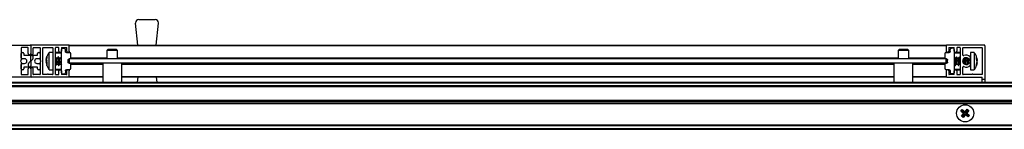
# Model space of a CAD drawing. Header units: millimetres. Extents: x 2639.88 to 2641.68, y 3747.53 to 3747.58.
# Tile 3 of 4: x 2640.77 to 2641.23, y 3747.53 to 3747.58. Entities that reach past the tile are written whole.
import ezdxf

# ---------------------------------------------------------------- set-up
doc = ezdxf.new("R2010")
doc.units = ezdxf.units.MM
doc.layers.add('SANINDUSA', color=3, linetype='Continuous')

msp = doc.modelspace()

# ---------------------------------------------------------------- linework, layer by layer
at = {"layer": 'SANINDUSA'}
for p, q in [((2640.828665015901, 3747.568010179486), (2640.827634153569, 3747.57826003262)), ((2640.82912659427, 3747.579910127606), (2640.836809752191, 3747.579910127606)), ((2640.83727133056, 3747.568010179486), (2640.838302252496, 3747.57826003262)), ((2640.761068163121, 3747.568010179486), (2640.778468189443, 3747.568010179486)), ((2640.774368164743, 3747.566710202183), (2640.774368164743, 3747.561064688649)), ((2640.777468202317, 3747.566810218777), (2640.774468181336, 3747.566810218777)), ((2640.777568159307, 3747.564110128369), (2640.777568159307, 3747.566710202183)), ((2640.77876817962, 3747.567710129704), (2640.77876817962, 3747.564110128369)), ((2640.796468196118, 3747.568010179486), (2640.779068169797, 3747.568010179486)), ((2640.779968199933, 3747.564110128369), (2640.779968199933, 3747.566710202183)), ((2640.780068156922, 3747.566810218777), (2640.783068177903, 3747.566810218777)), ((2640.783168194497, 3747.566710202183), (2640.783168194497, 3747.561064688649)), ((2640.78436821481, 3747.554310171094), (2640.78436821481, 3747.566710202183)), ((2640.7844681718, 3747.566810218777), (2640.788968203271, 3747.566810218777)), ((2640.78906816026, 3747.566710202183), (2640.78906816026, 3747.554310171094)), ((2640.790268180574, 3747.554310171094), (2640.790268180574, 3747.566710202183)), ((2640.791768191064, 3747.566810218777), (2640.790368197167, 3747.566810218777)), ((2640.791868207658, 3747.565110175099), (2640.791868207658, 3747.566710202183)), ((2640.793068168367, 3747.566710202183), (2640.793068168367, 3747.565110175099)), ((2640.79316818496, 3747.566810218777), (2640.795468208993, 3747.566810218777)), ((2640.795568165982, 3747.565110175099), (2640.795568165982, 3747.566710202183)), ((2640.796768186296, 3747.568010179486), (2641.205768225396, 3747.568010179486)), ((2640.796768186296, 3747.568010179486), (2640.796768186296, 3747.567710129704)), ((2641.205768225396, 3747.567710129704), (2640.796768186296, 3747.567710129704)), ((2640.796768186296, 3747.565110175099), (2640.796768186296, 3747.567710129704)), ((2641.205768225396, 3747.567710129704), (2641.205768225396, 3747.568010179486)), ((2641.205768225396, 3747.567710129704), (2641.205768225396, 3747.565110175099)), ((2641.22346818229, 3747.568010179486), (2641.206068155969, 3747.568010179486)), ((2641.206968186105, 3747.566710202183), (2641.206968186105, 3747.565110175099)), ((2641.207068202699, 3747.566810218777), (2641.209368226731, 3747.566810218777)), ((2641.209468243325, 3747.565110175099), (2641.209468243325, 3747.566710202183)), ((2641.210668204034, 3747.566710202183), (2641.210668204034, 3747.565110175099)), ((2641.212168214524, 3747.566810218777), (2641.210768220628, 3747.566810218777)), ((2641.212268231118, 3747.566710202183), (2641.212268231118, 3747.554310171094)), ((2641.213468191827, 3747.563368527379), (2641.213468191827, 3747.566710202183)), ((2641.213568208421, 3747.566810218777), (2641.22246813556, 3747.566810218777)), ((2641.222568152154, 3747.566710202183), (2641.222568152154, 3747.554310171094)), ((2641.223768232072, 3747.567710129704), (2641.223768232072, 3747.552010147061)), ((2640.774368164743, 3747.562010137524), (2640.774368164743, 3747.564110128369)), ((2640.774768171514, 3747.564510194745), (2640.775168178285, 3747.564510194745)), ((2640.775568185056, 3747.564110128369), (2640.775568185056, 3747.563410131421)), ((2640.775718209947, 3747.563260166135), (2640.779268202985, 3747.563260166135)), ((2640.77876817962, 3747.560599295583), (2640.77876817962, 3747.562760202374)), ((2640.779268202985, 3747.563260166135), (2640.781818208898, 3747.563260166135)), ((2640.779768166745, 3747.562760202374), (2640.779768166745, 3747.561632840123)), ((2640.781968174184, 3747.563410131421), (2640.781968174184, 3747.564110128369)), ((2640.782368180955, 3747.564510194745), (2640.782768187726, 3747.564510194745)), ((2640.783168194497, 3747.564110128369), (2640.783168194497, 3747.562010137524)), ((2640.786013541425, 3747.561221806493), (2640.786347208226, 3747.562661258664)), ((2640.786347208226, 3747.562280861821), (2640.786013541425, 3747.560795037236)), ((2640.786347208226, 3747.562661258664), (2640.786347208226, 3747.562280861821)), ((2640.78906816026, 3747.564510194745), (2640.787344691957, 3747.564510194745)), ((2640.787344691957, 3747.556510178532), (2640.787344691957, 3747.564510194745)), ((2640.793068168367, 3747.564310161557), (2640.790268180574, 3747.564310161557)), ((2640.790633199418, 3747.561935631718), (2640.79027467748, 3747.562527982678)), ((2640.793068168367, 3747.564510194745), (2640.790468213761, 3747.564510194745)), ((2640.791497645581, 3747.562516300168), (2640.791237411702, 3747.561922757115)), ((2640.792033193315, 3747.561935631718), (2640.791674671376, 3747.562527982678)), ((2640.792897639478, 3747.562516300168), (2640.792637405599, 3747.561922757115)), ((2640.793068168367, 3747.566510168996), (2640.794476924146, 3747.566485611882)), ((2640.793068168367, 3747.555010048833), (2640.793068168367, 3747.566010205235)), ((2640.794968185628, 3747.565001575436), (2640.794968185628, 3747.565985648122)), ((2640.79545944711, 3747.564501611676), (2640.796976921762, 3747.564475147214)), ((2640.796768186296, 3747.565110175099), (2640.796768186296, 3747.564478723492)), ((2640.797468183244, 3747.562024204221), (2640.797468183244, 3747.563975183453)), ((2640.814768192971, 3747.565910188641), (2640.814268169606, 3747.565410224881)), ((2640.814268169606, 3747.565410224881), (2640.814268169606, 3747.561510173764)), ((2640.814759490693, 3747.565410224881), (2640.814268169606, 3747.565410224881)), ((2640.819268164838, 3747.565410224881), (2640.814759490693, 3747.565410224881)), ((2640.817958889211, 3747.565910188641), (2640.814768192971, 3747.565910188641)), ((2640.818768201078, 3747.565910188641), (2640.817958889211, 3747.565910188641)), ((2640.819268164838, 3747.565410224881), (2640.818768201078, 3747.565910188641)), ((2640.819268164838, 3747.561510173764), (2640.819268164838, 3747.565410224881)), ((2641.18376815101, 3747.565910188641), (2641.183268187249, 3747.565410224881)), ((2641.183268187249, 3747.565410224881), (2641.183268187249, 3747.561510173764)), ((2641.188268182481, 3747.565410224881), (2641.183268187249, 3747.565410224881)), ((2641.187768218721, 3747.565910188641), (2641.18376815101, 3747.565910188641)), ((2641.188268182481, 3747.565410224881), (2641.187768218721, 3747.565910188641)), ((2641.188268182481, 3747.561510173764), (2641.188268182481, 3747.565410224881)), ((2641.205068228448, 3747.563975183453), (2641.205068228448, 3747.562024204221)), ((2641.20555948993, 3747.564475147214), (2641.207076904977, 3747.564501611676)), ((2641.205768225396, 3747.565110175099), (2641.205768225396, 3747.564478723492)), ((2641.207568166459, 3747.565001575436), (2641.207568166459, 3747.565985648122)), ((2641.209468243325, 3747.566510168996), (2641.208059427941, 3747.566485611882)), ((2641.209468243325, 3747.566010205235), (2641.209468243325, 3747.555010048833)), ((2641.21206819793, 3747.564510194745), (2641.209468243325, 3747.564510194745)), ((2641.212268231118, 3747.564310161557), (2641.209468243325, 3747.564310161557)), ((2641.21047091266, 3747.562563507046), (2641.210051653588, 3747.561984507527)), ((2641.210772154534, 3747.561934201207), (2641.210540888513, 3747.562553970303)), ((2641.211870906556, 3747.562563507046), (2641.211451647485, 3747.561984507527)), ((2641.212172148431, 3747.561934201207), (2641.211940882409, 3747.562553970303)), ((2641.218801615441, 3747.564510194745), (2641.217078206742, 3747.564510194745)), ((2641.217078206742, 3747.564510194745), (2641.217078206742, 3747.562837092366)), ((2641.217078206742, 3747.562837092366), (2641.217078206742, 3747.556510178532)), ((2641.218801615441, 3747.564510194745), (2641.218801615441, 3747.562837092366)), ((2641.218801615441, 3747.562837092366), (2641.218801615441, 3747.556510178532)), ((2641.219799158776, 3747.562144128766), (2641.220132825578, 3747.561266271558)), ((2641.219799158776, 3747.56135806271), (2641.219799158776, 3747.562144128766)), ((2640.774350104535, 3747.561007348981), (2640.774122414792, 3747.560682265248)), ((2640.774122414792, 3747.560338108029), (2640.774350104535, 3747.560012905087)), ((2640.774368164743, 3747.559955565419), (2640.774368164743, 3747.554310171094)), ((2640.774368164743, 3747.556910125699), (2640.774368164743, 3747.559010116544)), ((2640.775868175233, 3747.561610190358), (2640.774768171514, 3747.561610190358)), ((2640.774768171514, 3747.559410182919), (2640.775868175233, 3747.559410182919)), ((2640.775568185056, 3747.557610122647), (2640.775568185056, 3747.556910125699)), ((2640.778268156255, 3747.557760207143), (2640.775718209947, 3747.557760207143)), ((2640.777768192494, 3747.558260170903), (2640.777768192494, 3747.559387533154)), ((2640.777933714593, 3747.55975910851), (2640.77870195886, 3747.560450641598)), ((2640.781818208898, 3747.557760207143), (2640.778268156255, 3747.557760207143)), ((2640.77876817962, 3747.560421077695), (2640.77876817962, 3747.558260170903)), ((2640.779602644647, 3747.561261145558), (2640.77883440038, 3747.560569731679)), ((2640.782768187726, 3747.561610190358), (2640.781668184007, 3747.561610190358)), ((2640.781668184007, 3747.559410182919), (2640.782768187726, 3747.559410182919)), ((2640.781968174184, 3747.556910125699), (2640.781968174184, 3747.557610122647)), ((2640.783168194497, 3747.559955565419), (2640.783168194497, 3747.554310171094)), ((2640.783168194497, 3747.559010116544), (2640.783168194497, 3747.556910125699)), ((2640.783413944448, 3747.560682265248), (2640.783186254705, 3747.561007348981)), ((2640.783186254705, 3747.560012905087), (2640.783413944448, 3747.560338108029)), ((2640.786149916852, 3747.561810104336), (2640.786013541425, 3747.561223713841)), ((2640.786013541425, 3747.560790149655), (2640.786105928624, 3747.56120034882)), ((2640.786347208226, 3747.560920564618), (2640.786013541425, 3747.560230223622)), ((2640.786013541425, 3747.560795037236), (2640.786347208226, 3747.560114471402)), ((2640.786102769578, 3747.560782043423), (2640.786013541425, 3747.560790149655)), ((2640.786280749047, 3747.560250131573), (2640.786013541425, 3747.560225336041)), ((2640.786013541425, 3747.560230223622), (2640.786105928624, 3747.559819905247)), ((2640.786104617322, 3747.559819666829), (2640.786013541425, 3747.560225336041)), ((2640.786013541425, 3747.559798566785), (2640.786347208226, 3747.559875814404)), ((2640.786013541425, 3747.559798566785), (2640.786157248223, 3747.55917855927)), ((2640.786347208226, 3747.559226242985), (2640.786013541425, 3747.559798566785)), ((2640.786134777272, 3747.559216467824), (2640.786173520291, 3747.558981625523)), ((2640.786175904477, 3747.559509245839), (2640.786347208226, 3747.558748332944)), ((2640.786347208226, 3747.560114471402), (2640.786347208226, 3747.559226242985)), ((2640.786347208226, 3747.558358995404), (2640.786347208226, 3747.558443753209)), ((2640.790268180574, 3747.558646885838), (2640.790361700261, 3747.558492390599)), ((2640.790538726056, 3747.558504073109), (2640.790798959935, 3747.559097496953)), ((2640.791283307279, 3747.561970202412), (2640.790612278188, 3747.561970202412)), ((2640.790668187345, 3747.561863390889), (2640.790633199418, 3747.561935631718)), ((2640.790778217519, 3747.559050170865), (2640.791459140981, 3747.559050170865)), ((2640.79142409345, 3747.559050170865), (2640.791761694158, 3747.558492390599)), ((2640.791938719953, 3747.558504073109), (2640.792198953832, 3747.559097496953)), ((2640.792683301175, 3747.561970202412), (2640.792012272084, 3747.561970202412)), ((2640.792068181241, 3747.561863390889), (2640.792033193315, 3747.561935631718)), ((2640.792178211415, 3747.559050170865), (2640.792859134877, 3747.559050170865)), ((2640.792824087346, 3747.559050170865), (2640.793068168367, 3747.558646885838)), ((2640.796168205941, 3747.561018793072), (2640.796168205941, 3747.560001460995)), ((2640.796976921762, 3747.56152424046), (2640.796659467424, 3747.561518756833)), ((2640.796659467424, 3747.559501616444), (2640.796976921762, 3747.559496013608)), ((2640.796768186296, 3747.561510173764), (2640.796768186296, 3747.561520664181)), ((2641.205768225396, 3747.561510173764), (2640.796768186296, 3747.561510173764)), ((2640.796768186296, 3747.561510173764), (2640.796768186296, 3747.559510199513)), ((2641.205768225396, 3747.559510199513), (2640.796768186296, 3747.559510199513)), ((2640.796768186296, 3747.559499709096), (2640.796768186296, 3747.559510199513)), ((2640.79746800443, 3747.562010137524), (2640.814268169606, 3747.562010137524)), ((2640.812318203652, 3747.559010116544), (2640.79746800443, 3747.559010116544)), ((2640.797468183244, 3747.557045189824), (2640.797468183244, 3747.558996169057)), ((2640.812318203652, 3747.559510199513), (2640.812318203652, 3747.550610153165)), ((2640.819268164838, 3747.562010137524), (2641.183268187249, 3747.562010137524)), ((2640.821218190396, 3747.550610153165), (2640.821218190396, 3747.559510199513)), ((2641.181318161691, 3747.559010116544), (2640.821218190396, 3747.559010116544)), ((2641.181318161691, 3747.559510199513), (2641.181318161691, 3747.550610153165)), ((2641.188268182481, 3747.562010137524), (2641.205068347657, 3747.562010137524)), ((2641.190218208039, 3747.550610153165), (2641.190218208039, 3747.559510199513)), ((2641.205068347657, 3747.559010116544), (2641.190218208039, 3747.559010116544)), ((2641.205068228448, 3747.558996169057), (2641.205068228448, 3747.557045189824)), ((2641.205876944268, 3747.561518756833), (2641.20555948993, 3747.56152424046)), ((2641.20555948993, 3747.559496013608), (2641.205876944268, 3747.559501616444)), ((2641.205768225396, 3747.561520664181), (2641.205768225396, 3747.561510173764)), ((2641.205768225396, 3747.559510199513), (2641.205768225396, 3747.561510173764)), ((2641.205768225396, 3747.559510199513), (2641.205768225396, 3747.559499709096)), ((2641.206368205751, 3747.560001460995), (2641.206368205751, 3747.561018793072)), ((2641.210042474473, 3747.561970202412), (2641.209468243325, 3747.561970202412)), ((2641.209468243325, 3747.559050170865), (2641.209707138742, 3747.559050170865)), ((2641.209684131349, 3747.559086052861), (2641.20991551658, 3747.558466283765)), ((2641.209985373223, 3747.558456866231), (2641.210404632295, 3747.55903586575)), ((2641.210385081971, 3747.559050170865), (2641.211107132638, 3747.559050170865)), ((2641.21144246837, 3747.561970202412), (2641.210749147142, 3747.561970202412)), ((2641.211084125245, 3747.559086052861), (2641.211315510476, 3747.558466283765)), ((2641.21138536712, 3747.558456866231), (2641.211804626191, 3747.55903586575)), ((2641.211785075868, 3747.559050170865), (2641.212268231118, 3747.559050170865)), ((2641.212268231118, 3747.561970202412), (2641.212149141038, 3747.561970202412)), ((2641.213468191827, 3747.554310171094), (2641.213468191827, 3747.557651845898)), ((2641.21455323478, 3747.558964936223), (2641.214604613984, 3747.55903586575)), ((2641.214585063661, 3747.559050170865), (2641.215307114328, 3747.559050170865)), ((2641.214611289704, 3747.559050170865), (2641.21459185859, 3747.558955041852)), ((2641.214696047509, 3747.558941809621), (2641.214757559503, 3747.559050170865)), ((2641.214972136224, 3747.561934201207), (2641.214906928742, 3747.562108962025)), ((2641.215622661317, 3747.561970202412), (2641.214949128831, 3747.561970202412)), ((2641.215284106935, 3747.559086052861), (2641.215334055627, 3747.558952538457)), ((2641.215522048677, 3747.562011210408), (2641.215498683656, 3747.561970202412)), ((2641.215509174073, 3747.561970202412), (2641.215570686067, 3747.561970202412)), ((2641.216224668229, 3747.561575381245), (2641.216178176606, 3747.561335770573)), ((2641.216878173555, 3747.561359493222), (2641.216878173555, 3747.561663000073)), ((2641.216878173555, 3747.559357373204), (2641.216878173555, 3747.561359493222)), ((2641.217075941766, 3747.558879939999), (2641.217078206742, 3747.558850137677)), ((2641.220132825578, 3747.560384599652), (2641.219799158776, 3747.56135806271)), ((2641.219799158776, 3747.559056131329), (2641.220132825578, 3747.560384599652)), ((2641.220132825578, 3747.55975398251), (2641.219799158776, 3747.558494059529)), ((2641.219799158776, 3747.558494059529), (2641.219799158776, 3747.559056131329)), ((2641.219854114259, 3747.561197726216), (2641.220132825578, 3747.561266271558)), ((2641.220005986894, 3747.561140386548), (2641.220132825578, 3747.560635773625)), ((2641.220062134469, 3747.560632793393), (2641.220132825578, 3747.560635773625)), ((2641.220078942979, 3747.561156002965), (2641.220132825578, 3747.560904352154)), ((2641.220078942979, 3747.559864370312), (2641.220132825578, 3747.560116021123)), ((2640.778468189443, 3747.553010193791), (2640.761068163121, 3747.553010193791)), ((2640.774468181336, 3747.5542101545), (2640.777468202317, 3747.5542101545)), ((2640.775168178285, 3747.556510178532), (2640.774768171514, 3747.556510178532)), ((2640.777568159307, 3747.554310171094), (2640.777568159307, 3747.556910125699)), ((2640.77876817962, 3747.556910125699), (2640.77876817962, 3747.553310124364)), ((2640.796468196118, 3747.553010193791), (2640.779068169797, 3747.553010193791)), ((2640.779968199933, 3747.554310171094), (2640.779968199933, 3747.556910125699)), ((2640.783068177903, 3747.5542101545), (2640.780068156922, 3747.5542101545)), ((2640.782768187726, 3747.556510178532), (2640.782368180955, 3747.556510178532)), ((2640.786418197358, 3747.5542101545), (2640.7844681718, 3747.5542101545)), ((2640.788968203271, 3747.5542101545), (2640.787018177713, 3747.5542101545)), ((2640.787064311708, 3747.556960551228), (2640.787343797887, 3747.556540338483)), ((2640.787344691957, 3747.556510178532), (2640.78906816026, 3747.556510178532)), ((2640.790268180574, 3747.55671021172), (2640.793068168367, 3747.55671021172)), ((2640.790368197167, 3747.5542101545), (2640.791768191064, 3747.5542101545)), ((2640.790468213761, 3747.556510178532), (2640.793068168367, 3747.556510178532)), ((2640.791868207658, 3747.554310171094), (2640.791868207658, 3747.555910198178)), ((2640.793068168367, 3747.555910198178), (2640.793068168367, 3747.554310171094)), ((2640.793068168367, 3747.554510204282), (2640.794476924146, 3747.554534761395)), ((2640.795468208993, 3747.5542101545), (2640.79316818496, 3747.5542101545)), ((2640.794968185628, 3747.556018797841), (2640.794968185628, 3747.555034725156)), ((2640.796976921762, 3747.556545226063), (2640.79545944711, 3747.556518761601)), ((2640.795568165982, 3747.554310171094), (2640.795568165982, 3747.555910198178)), ((2640.796768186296, 3747.556541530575), (2640.796768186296, 3747.555910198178)), ((2640.796768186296, 3747.553310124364), (2640.796768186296, 3747.555910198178)), ((2640.796768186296, 3747.553310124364), (2640.796768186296, 3747.553010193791)), ((2640.796768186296, 3747.553310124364), (2640.812318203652, 3747.553310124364)), ((2640.812318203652, 3747.553010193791), (2640.796768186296, 3747.553010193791)), ((2640.821218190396, 3747.553310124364), (2641.181318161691, 3747.553310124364)), ((2641.181318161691, 3747.553010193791), (2640.821218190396, 3747.553010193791)), ((2640.828665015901, 3747.553010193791), (2640.828423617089, 3747.550610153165)), ((2640.83727133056, 3747.553010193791), (2640.837512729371, 3747.550610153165)), ((2641.190218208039, 3747.553310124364), (2641.205768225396, 3747.553310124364)), ((2641.205768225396, 3747.553010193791), (2641.190218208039, 3747.553010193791)), ((2641.207076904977, 3747.556518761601), (2641.20555948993, 3747.556545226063)), ((2641.205768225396, 3747.556541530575), (2641.205768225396, 3747.555910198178)), ((2641.205768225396, 3747.555910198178), (2641.205768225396, 3747.553310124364)), ((2641.205768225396, 3747.553010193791), (2641.205768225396, 3747.553310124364)), ((2641.206068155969, 3747.553010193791), (2641.22246813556, 3747.553010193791)), ((2641.206968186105, 3747.555910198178), (2641.206968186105, 3747.554310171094)), ((2641.209368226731, 3747.5542101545), (2641.207068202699, 3747.5542101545)), ((2641.207568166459, 3747.556018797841), (2641.207568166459, 3747.555034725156)), ((2641.209468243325, 3747.554510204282), (2641.208059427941, 3747.554534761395)), ((2641.209468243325, 3747.55671021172), (2641.212268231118, 3747.55671021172)), ((2641.209468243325, 3747.556510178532), (2641.21206819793, 3747.556510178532)), ((2641.209468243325, 3747.554310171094), (2641.209468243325, 3747.555910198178)), ((2641.210668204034, 3747.555910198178), (2641.210668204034, 3747.554310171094)), ((2641.210768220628, 3747.5542101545), (2641.212168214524, 3747.5542101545)), ((2641.217718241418, 3747.5542101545), (2641.213568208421, 3747.5542101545)), ((2641.217078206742, 3747.556510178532), (2641.218801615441, 3747.556510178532)), ((2641.22246813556, 3747.5542101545), (2641.218318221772, 3747.5542101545)), ((2639.924768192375, 3747.550610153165), (2641.632768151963, 3747.550610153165)), ((2639.924768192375, 3747.550310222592), (2641.632768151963, 3747.550310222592)), ((2641.632768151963, 3747.548910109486), (2639.924768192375, 3747.548910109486)), ((2641.632768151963, 3747.548610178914), (2639.924768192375, 3747.548610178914)), ((2641.632768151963, 3747.54851016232), (2639.924768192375, 3747.54851016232)), ((2641.222568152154, 3747.552010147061), (2641.222568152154, 3747.552910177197)), ((2641.222568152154, 3747.552010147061), (2641.223768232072, 3747.552010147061)), ((2641.222568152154, 3747.550610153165), (2641.222568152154, 3747.552010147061)), ((2641.223768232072, 3747.552010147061), (2641.223768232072, 3747.550610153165)), ((2639.924768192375, 3747.542210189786), (2641.632768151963, 3747.542210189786)), ((2639.924768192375, 3747.542110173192), (2641.632768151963, 3747.542110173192)), ((2639.924768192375, 3747.54181012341), (2641.632768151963, 3747.54181012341)), ((2641.632768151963, 3747.540910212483), (2639.924768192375, 3747.540910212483)), ((2641.632768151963, 3747.540610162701), (2639.924768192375, 3747.540610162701)), ((2641.632768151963, 3747.540510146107), (2639.924768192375, 3747.540510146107)), ((2641.210695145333, 3747.53711017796), (2641.210697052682, 3747.53711017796)), ((2641.210697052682, 3747.535110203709), (2641.210695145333, 3747.535110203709)), ((2641.210697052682, 3747.53711017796), (2641.210699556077, 3747.53711017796)), ((2641.210699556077, 3747.535110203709), (2641.210697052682, 3747.535110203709)), ((2641.211094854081, 3747.538094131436), (2641.211171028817, 3747.538094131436)), ((2641.212606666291, 3747.537077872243), (2641.213215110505, 3747.537828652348)), ((2641.212996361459, 3747.53711864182), (2641.212606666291, 3747.537077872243)), ((2641.213805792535, 3747.536030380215), (2641.212606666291, 3747.537077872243)), ((2641.212849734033, 3747.534757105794), (2641.213805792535, 3747.536030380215)), ((2641.213239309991, 3747.534797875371), (2641.212849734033, 3747.534757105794)), ((2641.213600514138, 3747.53414866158), (2641.212849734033, 3747.534757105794)), ((2641.213255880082, 3747.537438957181), (2641.212996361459, 3747.53711864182)), ((2641.214278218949, 3747.536079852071), (2641.212996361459, 3747.53711864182)), ((2641.213215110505, 3747.537828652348), (2641.214488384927, 3747.536872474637)), ((2641.213215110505, 3747.537828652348), (2641.213255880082, 3747.537438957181)), ((2641.214278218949, 3747.536079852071), (2641.213239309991, 3747.534797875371)), ((2641.213239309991, 3747.534797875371), (2641.213559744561, 3747.534538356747)), ((2641.214537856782, 3747.536400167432), (2641.213255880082, 3747.537438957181)), ((2641.213559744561, 3747.534538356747), (2641.21459853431, 3747.535820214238)), ((2641.214648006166, 3747.535347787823), (2641.213600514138, 3747.53414866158)), ((2641.214278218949, 3747.536079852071), (2641.213805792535, 3747.536030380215)), ((2641.214488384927, 3747.536872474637), (2641.215535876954, 3747.53807160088)), ((2641.214537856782, 3747.536400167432), (2641.214488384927, 3747.536872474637)), ((2641.215576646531, 3747.537682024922), (2641.214537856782, 3747.536400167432)), ((2641.214648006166, 3747.535347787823), (2641.21459853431, 3747.535820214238)), ((2641.215880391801, 3747.534781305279), (2641.21459853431, 3747.535820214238)), ((2641.215921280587, 3747.534391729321), (2641.214648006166, 3747.535347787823)), ((2641.214858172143, 3747.536140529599), (2641.215897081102, 3747.537422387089)), ((2641.214858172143, 3747.536140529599), (2641.215330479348, 3747.536190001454)), ((2641.214858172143, 3747.536140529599), (2641.216140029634, 3747.53510162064)), ((2641.21628665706, 3747.537463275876), (2641.215330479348, 3747.536190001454)), ((2641.215330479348, 3747.536190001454), (2641.216529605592, 3747.535142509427)), ((2641.215535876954, 3747.53807160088), (2641.215576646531, 3747.537682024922)), ((2641.215535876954, 3747.53807160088), (2641.21628665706, 3747.537463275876)), ((2641.215897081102, 3747.537422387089), (2641.215576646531, 3747.537682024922)), ((2641.215880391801, 3747.534781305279), (2641.216140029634, 3747.53510162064)), ((2641.215921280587, 3747.534391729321), (2641.215880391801, 3747.534781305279)), ((2641.215897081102, 3747.537422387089), (2641.21628665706, 3747.537463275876)), ((2641.216529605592, 3747.535142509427), (2641.215921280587, 3747.534391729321)), ((2641.216140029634, 3747.53510162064), (2641.216529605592, 3747.535142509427)), ((2641.217965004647, 3747.538094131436), (2641.218041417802, 3747.538094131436)), ((2641.218436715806, 3747.53711017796), (2641.218439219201, 3747.53711017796)), ((2641.21843933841, 3747.535110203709), (2641.218436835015, 3747.535110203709)), ((2641.218439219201, 3747.53711017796), (2641.21844112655, 3747.53711017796)), ((2641.21844112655, 3747.535110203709), (2641.21843933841, 3747.535110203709)), ((2639.924768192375, 3747.530710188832), (2641.632768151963, 3747.530710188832)), ((2641.632768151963, 3747.530610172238), (2639.924768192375, 3747.530610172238)), ((2641.632768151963, 3747.530310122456), (2639.924768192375, 3747.530310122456)), ((2641.211171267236, 3747.534126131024), (2641.211094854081, 3747.534126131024)), ((2641.213600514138, 3747.53414866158), (2641.213559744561, 3747.534538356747)), ((2641.218041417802, 3747.534126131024), (2641.217965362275, 3747.534126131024)), ((2641.632768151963, 3747.52891012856), (2639.924768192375, 3747.52891012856)), ((2641.632768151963, 3747.528610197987), (2639.924768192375, 3747.528610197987))]:
    msp.add_line(p, q, dxfattribs=at)
at = {"layer": 'SANINDUSA', "flags": 128}
for points in [[(2640.79206341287, 3747.559694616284), (2640.792037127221, 3747.560495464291), (2640.791962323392, 3747.561298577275), (2640.791850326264, 3747.561981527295), (2640.791718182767, 3747.562440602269), (2640.79158603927, 3747.562605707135), (2640.791497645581, 3747.562516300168)], [(2640.793074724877, 3747.562527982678), (2640.792986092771, 3747.562605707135), (2640.792897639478, 3747.562516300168)], [(2640.790361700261, 3747.558492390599), (2640.790450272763, 3747.558414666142), (2640.790562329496, 3747.558568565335), (2640.790637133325, 3747.559017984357), (2640.790663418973, 3747.559694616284)], [(2640.791368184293, 3747.561840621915), (2640.791461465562, 3747.561525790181), (2640.791540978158, 3747.561048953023), (2640.791594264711, 3747.560484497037), (2640.791612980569, 3747.559920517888), (2640.791594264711, 3747.559444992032), (2640.791540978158, 3747.559132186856), (2640.791461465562, 3747.559030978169), (2640.791428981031, 3747.559050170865)], [(2640.791761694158, 3747.558492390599), (2640.791850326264, 3747.558414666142), (2640.791962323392, 3747.558568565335), (2640.792037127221, 3747.559017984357), (2640.79206341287, 3747.559694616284)], [(2640.792768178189, 3747.561840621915), (2640.792861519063, 3747.561525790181), (2640.792940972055, 3747.561048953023), (2640.792994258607, 3747.560484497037), (2640.793012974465, 3747.559920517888), (2640.792994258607, 3747.559444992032), (2640.792940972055, 3747.559132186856), (2640.792861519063, 3747.559030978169), (2640.792828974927, 3747.559050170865)], [(2640.796263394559, 3747.559694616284), (2640.796237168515, 3747.560495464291), (2640.79618602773, 3747.561095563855)], [(2641.209882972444, 3747.558825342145), (2641.209909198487, 3747.558486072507), (2641.209984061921, 3747.558454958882), (2641.209985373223, 3747.558456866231)], [(2641.21041381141, 3747.559050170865), (2641.21040534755, 3747.559036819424), (2641.210352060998, 3747.559054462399), (2641.21033334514, 3747.559292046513), (2641.210352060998, 3747.559712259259), (2641.21040534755, 3747.560249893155), (2641.210484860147, 3747.560820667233), (2641.21057820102, 3747.561335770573)], [(2641.21128296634, 3747.558825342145), (2641.211309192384, 3747.558486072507), (2641.211384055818, 3747.558454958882), (2641.21138536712, 3747.558456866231)], [(2641.211813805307, 3747.559050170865), (2641.211805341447, 3747.559036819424), (2641.211752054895, 3747.559054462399), (2641.211733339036, 3747.559292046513), (2641.211752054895, 3747.559712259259), (2641.211805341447, 3747.560249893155), (2641.211884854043, 3747.560820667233), (2641.211978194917, 3747.561335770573)], [(2641.214220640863, 3747.561924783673), (2641.214171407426, 3747.561778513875), (2641.214078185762, 3747.561382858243)], [(2641.214613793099, 3747.559050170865), (2641.21460532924, 3747.559036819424), (2641.214552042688, 3747.559054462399), (2641.214533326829, 3747.559292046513), (2641.214552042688, 3747.559712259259), (2641.21460532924, 3747.560249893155), (2641.214684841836, 3747.560820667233), (2641.21477818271, 3747.561335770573)], [(2641.215638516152, 3747.561962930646), (2641.215571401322, 3747.561778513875), (2641.215478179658, 3747.561382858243)]]:
    msp.add_lwpolyline(points, dxfattribs=at)
at = {"layer": 'SANINDUSA'}
msp.add_circle((2641.214568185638, 3747.536110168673), 0.004000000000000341, dxfattribs=at)
for centre, radius, start, end in [((2640.829126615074, 3747.578410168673), 0.001500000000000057, 90, 180), ((2640.829126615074, 3747.578410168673), 0.001500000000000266, 180, 185.7431938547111), ((2640.836809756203, 3747.578410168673), 0.001500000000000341, 0, 90), ((2640.836809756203, 3747.578410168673), 0.001500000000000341, 354.2568061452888, 0), ((2640.774468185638, 3747.566710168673), 0.0001000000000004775, 90, 180), ((2640.777468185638, 3747.566710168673), 0.0001000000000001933, 0, 90), ((2640.778468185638, 3747.567710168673), 0.0003000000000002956, 0, 90), ((2640.779068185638, 3747.567710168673), 0.0003000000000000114, 90, 180), ((2640.780068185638, 3747.566710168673), 9.999999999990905e-05, 90, 180), ((2640.783068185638, 3747.566710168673), 9.999999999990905e-05, 0, 90), ((2640.784468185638, 3747.566710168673), 0.0001000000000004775, 90, 180), ((2640.788968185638, 3747.566710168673), 9.999999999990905e-05, 0, 90), ((2640.790368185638, 3747.566710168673), 0.0001000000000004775, 90, 180), ((2640.791768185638, 3747.566710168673), 9.999999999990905e-05, 0, 90), ((2640.793168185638, 3747.566710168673), 9.999999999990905e-05, 90, 180), ((2640.795468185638, 3747.566710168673), 9.999999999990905e-05, 0, 90), ((2640.796468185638, 3747.567710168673), 0.0003000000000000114, 0, 90), ((2641.206068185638, 3747.567710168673), 0.0003000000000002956, 90, 180), ((2641.207068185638, 3747.566710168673), 9.999999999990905e-05, 90, 180), ((2641.209368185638, 3747.566710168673), 9.999999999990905e-05, 0, 90), ((2641.210768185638, 3747.566710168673), 0.0001000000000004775, 90, 180), ((2641.212168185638, 3747.566710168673), 0.0001000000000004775, 0, 90), ((2641.213568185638, 3747.566710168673), 9.999999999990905e-05, 90, 180), ((2641.222468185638, 3747.566710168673), 0.0001000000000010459, 0, 90), ((2641.223468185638, 3747.567710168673), 0.0003000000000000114, 0, 90), ((2640.774768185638, 3747.564110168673), 0.0004000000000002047, 90, 180), ((2640.775168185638, 3747.564110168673), 0.0003999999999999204, 0, 90), ((2640.775718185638, 3747.563410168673), 0.0001499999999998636, 180, 270), ((2640.778168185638, 3747.564110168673), 0.0006000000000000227, 180, 0), ((2640.779368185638, 3747.564110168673), 0.0006000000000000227, 180, 0), ((2640.779268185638, 3747.562760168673), 0.0005000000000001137, 90, 180), ((2640.779268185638, 3747.562760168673), 0.0005000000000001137, 0, 90), ((2640.781818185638, 3747.563410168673), 0.0001500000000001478, 270, 0), ((2640.782368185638, 3747.564110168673), 0.0003999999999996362, 90, 180), ((2640.782768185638, 3747.564110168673), 0.0003999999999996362, 0, 90), ((2640.790468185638, 3747.564310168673), 0.0002000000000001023, 90, 180), ((2640.783724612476, 3747.56018595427), 0.006956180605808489, 355.9496373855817, 19.67491855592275), ((2640.792468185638, 3747.565110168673), 0.0006000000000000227, 180, 0), ((2640.794468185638, 3747.565985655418), 0.0004999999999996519, 0, 88.99999999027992), ((2640.796168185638, 3747.565110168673), 0.0006000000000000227, 180, 0), ((2640.796968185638, 3747.563975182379), 0.0005000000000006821, 0, 88.99999999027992), ((2641.205568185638, 3747.563975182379), 0.0005000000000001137, 91.0000000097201, 180), ((2641.206368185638, 3747.565110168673), 0.0006000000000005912, 180, 0), ((2641.208068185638, 3747.565985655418), 0.0005000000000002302, 91.0000000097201, 180), ((2641.210068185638, 3747.565110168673), 0.0006000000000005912, 180, 0), ((2641.218887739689, 3747.559158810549), 0.009010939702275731, 157.8655066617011, 182.1208327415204), ((2641.220287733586, 3747.559158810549), 0.009010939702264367, 157.8655066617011, 182.1208327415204), ((2641.212068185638, 3747.564310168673), 0.0001999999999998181, 0, 90), ((2641.213768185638, 3747.563368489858), 0.0003000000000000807, 180, 292.7739724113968), ((2641.214968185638, 3747.560510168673), 0.002800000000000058, 46.65824176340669, 112.7739724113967), ((2641.216478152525, 3747.562110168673), 0.0006000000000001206, 226.6582417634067, 46.65824176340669), ((2640.774368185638, 3747.560510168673), 0.0002999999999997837, 145.0000000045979, 214.9999999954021), ((2640.774268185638, 3747.561064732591), 9.99999999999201e-05, 325.0000000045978, 0), ((2640.774268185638, 3747.559955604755), 0.0001000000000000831, 0, 34.99999999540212), ((2640.774768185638, 3747.562010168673), 0.0004000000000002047, 180, 270), ((2640.774768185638, 3747.559010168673), 0.0004000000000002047, 90, 180), ((2640.775718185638, 3747.557610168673), 0.0001500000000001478, 90, 180), ((2640.775868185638, 3747.560510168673), 0.001100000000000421, 270, 90), ((2640.778268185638, 3747.559387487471), 0.0005000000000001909, 131.9872125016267, 180), ((2640.778268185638, 3747.558260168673), 0.0005000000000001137, 180, 270), ((2640.778268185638, 3747.558260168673), 0.0005000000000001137, 270, 0), ((2640.778568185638, 3747.560599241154), 0.0002000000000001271, 311.9872125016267, 0), ((2640.778968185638, 3747.560421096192), 0.0002000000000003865, 131.9872125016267, 180), ((2640.779268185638, 3747.561632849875), 0.0005000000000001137, 311.9872125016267, 0), ((2640.781668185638, 3747.560510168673), 0.001100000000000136, 90, 270), ((2640.781818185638, 3747.557610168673), 0.000150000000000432, 0, 90), ((2640.782768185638, 3747.562010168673), 0.0004000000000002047, 270, 0), ((2640.782768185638, 3747.559010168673), 0.0003999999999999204, 0, 90), ((2640.783268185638, 3747.561064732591), 9.999999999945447e-05, 180, 214.9999999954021), ((2640.783268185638, 3747.559955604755), 9.99999999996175e-05, 145.0000000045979, 180), ((2640.783168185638, 3747.560510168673), 0.0003000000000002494, 325.0000000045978, 34.99999999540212), ((2640.796968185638, 3747.562024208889), 0.0005000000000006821, 271.0000000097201, 0), ((2640.796968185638, 3747.558996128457), 0.0005000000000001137, 0, 88.99999999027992), ((2641.205568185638, 3747.562024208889), 0.0005000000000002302, 180, 268.9999999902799), ((2641.205568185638, 3747.558996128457), 0.0005000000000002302, 91.0000000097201, 180), ((2641.226450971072, 3747.557737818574), 0.02081106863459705, 169.5611179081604, 173.6340088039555), ((2641.211427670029, 3747.561261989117), 0.001554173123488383, 152.2969439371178, 175.5395632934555), ((2641.212827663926, 3747.561261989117), 0.001554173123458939, 152.2969439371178, 175.5395632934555), ((2641.214968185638, 3747.560510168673), 0.001599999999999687, 46.65824176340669, 313.3417582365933), ((2641.213768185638, 3747.557651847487), 0.0003000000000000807, 67.22602758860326, 180), ((2641.214968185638, 3747.560510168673), 0.002800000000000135, 247.2260275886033, 313.3417582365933), ((2641.231729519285, 3747.558156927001), 0.01766542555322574, 167.3057742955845, 176.7101639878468), ((2641.233071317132, 3747.558183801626), 0.01760426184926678, 167.9995158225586, 177.3550859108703), ((2641.226867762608, 3747.55902833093), 0.01093579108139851, 167.8191045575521, 178.9192972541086), ((2641.216478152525, 3747.558910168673), 0.0006000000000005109, 313.3417582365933, 133.3417582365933), ((2640.774768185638, 3747.556910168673), 0.0004000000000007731, 180, 270), ((2640.774468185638, 3747.554310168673), 0.0001000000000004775, 180, 270), ((2640.775168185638, 3747.556910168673), 0.0003999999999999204, 270, 0), ((2640.777468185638, 3747.554310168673), 0.0001000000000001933, 270, 0), ((2640.778168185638, 3747.556910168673), 0.0006000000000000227, 0, 180), ((2640.778468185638, 3747.553310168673), 0.0003000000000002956, 270, 0), ((2640.779368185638, 3747.556910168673), 0.0006000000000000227, 0, 180), ((2640.779068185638, 3747.553310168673), 0.0003000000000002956, 180, 270), ((2640.780068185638, 3747.554310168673), 0.0001000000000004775, 180, 270), ((2640.782368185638, 3747.556910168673), 0.0004000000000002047, 180, 270), ((2640.782768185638, 3747.556910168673), 0.0004000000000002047, 270, 0), ((2640.783068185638, 3747.554310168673), 0.0001000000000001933, 270, 0), ((2640.784468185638, 3747.554310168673), 0.0001000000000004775, 180, 270), ((2640.786718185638, 3747.554085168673), 0.0003250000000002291, 22.61986493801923, 157.3801350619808), ((2640.788968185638, 3747.554310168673), 0.0001000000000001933, 270, 0), ((2640.790468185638, 3747.556710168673), 0.0002000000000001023, 180, 270), ((2640.790368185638, 3747.554310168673), 0.0001000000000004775, 180, 270), ((2640.791768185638, 3747.554310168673), 0.0001000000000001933, 270, 0), ((2640.792468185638, 3747.555910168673), 0.0006000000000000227, 0, 180), ((2640.793168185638, 3747.554310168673), 0.0001000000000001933, 180, 270), ((2640.794468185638, 3747.555034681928), 0.0005000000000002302, 271.0000000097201, 0), ((2640.795468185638, 3747.554310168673), 0.0001000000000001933, 270, 0), ((2640.796168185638, 3747.555910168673), 0.0006000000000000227, 0, 180), ((2640.796468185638, 3747.553310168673), 0.0003000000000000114, 270, 0), ((2640.796968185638, 3747.557045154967), 0.0005000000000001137, 271.0000000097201, 0), ((2641.205568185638, 3747.557045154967), 0.0005000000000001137, 180, 268.9999999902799), ((2641.206368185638, 3747.555910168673), 0.0006000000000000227, 0, 180), ((2641.206068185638, 3747.553310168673), 0.0003000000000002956, 180, 270), ((2641.207068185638, 3747.554310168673), 9.999999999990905e-05, 180, 270), ((2641.208068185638, 3747.555034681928), 0.0005000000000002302, 180, 268.9999999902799), ((2641.209368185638, 3747.554310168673), 9.999999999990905e-05, 270, 0), ((2641.210068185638, 3747.555910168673), 0.0006000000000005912, 0, 180), ((2641.210768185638, 3747.554310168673), 0.0001000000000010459, 180, 270), ((2641.212068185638, 3747.556710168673), 0.0001999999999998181, 270, 0), ((2641.212168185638, 3747.554310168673), 0.0001000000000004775, 270, 0), ((2641.213568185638, 3747.554310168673), 9.999999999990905e-05, 180, 270), ((2641.218018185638, 3747.554085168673), 0.0003249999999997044, 22.61986493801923, 157.3801350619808), ((2641.222468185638, 3747.554310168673), 0.0001000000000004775, 270, 0), ((2641.222468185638, 3747.552910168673), 9.999999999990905e-05, 0, 90)]:
    msp.add_arc(centre, radius, start, end, dxfattribs=at)
for centre, major_axis, ratio, start_param, end_param in [((2640.791363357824, 3747.560510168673), (-9.808561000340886e-05, 0.001459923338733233), 0.1525346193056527, 3.13134490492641, 5.848451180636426), ((2640.792763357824, 3747.560510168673), (-9.808561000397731e-05, 0.001459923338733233), 0.1525346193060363, 3.131344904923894, 5.848451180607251), ((2641.210582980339, 3747.560510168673), (0.0001997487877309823, 0.001459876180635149), 0.0951902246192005, 0.9828013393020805, 3.154616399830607), ((2641.21198298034, 3747.560510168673), (0.0001997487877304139, 0.001459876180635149), 0.09519022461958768, 0.9828013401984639, 3.154616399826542), ((2641.214782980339, 3747.560510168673), (0.0001997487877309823, 0.001459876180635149), 0.09519022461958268, 0.9828013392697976, 3.154616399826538), ((2641.216182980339, 3747.560510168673), (0.0001997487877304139, 0.001459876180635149), 0.09519022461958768, 0.9828013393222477, 2.639148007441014)]:
    msp.add_ellipse(centre, major_axis=major_axis, ratio=ratio, start_param=start_param, end_param=end_param, dxfattribs=at)
for points, knots in [([(2640.78732895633, 3747.564479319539), (2640.787083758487, 3747.564117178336), (2640.786576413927, 3747.563367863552), (2640.786194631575, 3747.562434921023), (2640.786131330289, 3747.561892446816), (2640.786122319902, 3747.561815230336)], [0, 0, 0, 0, 0.4451249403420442, 0.9210183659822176, 1, 1, 1, 1]), ([(2640.795111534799, 3747.564651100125), (2640.795069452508, 3747.564703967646), (2640.794987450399, 3747.564806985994), (2640.794974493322, 3747.564937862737), (2640.794968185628, 3747.565001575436)], [0, 0, 0, 0, 0.513185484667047, 0.9999999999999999, 0.9999999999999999, 0.9999999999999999, 0.9999999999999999]), ([(2640.79545944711, 3747.564501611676), (2640.795427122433, 3747.564503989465), (2640.795362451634, 3747.564508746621), (2640.795269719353, 3747.564539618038), (2640.795183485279, 3747.564585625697), (2640.795135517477, 3747.564629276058), (2640.795111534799, 3747.564651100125)], [0, 0, 0, 0, 0.2499068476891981, 0.4999794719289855, 0.750002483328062, 1, 1, 1, 1]), ([(2641.207424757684, 3747.564651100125), (2641.207400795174, 3747.564629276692), (2641.207352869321, 3747.564585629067), (2641.207266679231, 3747.564539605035), (2641.207173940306, 3747.564508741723), (2641.207109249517, 3747.564503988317), (2641.207076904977, 3747.564501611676)], [0, 0, 0, 0, 0.2499047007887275, 0.4998180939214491, 0.7499156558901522, 1, 1, 1, 1]), ([(2641.207568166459, 3747.565001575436), (2641.207561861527, 3747.564937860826), (2641.20754890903, 3747.564806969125), (2641.207466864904, 3747.564703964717), (2641.207424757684, 3747.564651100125)], [0, 0, 0, 0, 0.4867734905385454, 1, 1, 1, 1]), ([(2641.220076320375, 3747.561428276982), (2641.220030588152, 3747.561743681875), (2641.219912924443, 3747.562555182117), (2641.219466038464, 3747.563594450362), (2641.218985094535, 3747.564219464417), (2641.218809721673, 3747.564447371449)], [0, 0, 0, 0, 0.2877208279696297, 0.7402723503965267, 0.9999999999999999, 0.9999999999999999, 0.9999999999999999, 0.9999999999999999]), ([(2640.786114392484, 3747.559164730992), (2640.786241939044, 3747.558719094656), (2640.786503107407, 3747.557806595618), (2640.786970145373, 3747.556910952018), (2640.787329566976, 3747.556540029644), (2640.787350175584, 3747.556518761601)], [0, 0, 0, 0, 0.4736295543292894, 0.9698188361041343, 1, 1, 1, 1]), ([(2640.790798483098, 3747.559097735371), (2640.790798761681, 3747.559097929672), (2640.79081988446, 3747.559112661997), (2640.790847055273, 3747.559291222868), (2640.790872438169, 3747.559588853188), (2640.790878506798, 3747.559953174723), (2640.790870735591, 3747.560354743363), (2640.790842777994, 3747.560825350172), (2640.79079451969, 3747.56128321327), (2640.790734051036, 3747.561653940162), (2640.790689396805, 3747.561795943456), (2640.790668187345, 3747.561863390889)], [0, 0, 0, 0, 0.001815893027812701, 0.1376849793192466, 0.2722778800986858, 0.3641040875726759, 0.476888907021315, 0.6098921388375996, 0.7434629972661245, 0.8781523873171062, 0.9999999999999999, 0.9999999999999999, 0.9999999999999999, 0.9999999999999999]), ([(2640.791368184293, 3747.561840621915), (2640.79134370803, 3747.561904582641), (2640.791313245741, 3747.561984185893), (2640.79128822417, 3747.561959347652), (2640.791283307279, 3747.561954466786)], [0, 0, 0, 0, 0.803493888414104, 0.9999999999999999, 0.9999999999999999, 0.9999999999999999, 0.9999999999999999]), ([(2640.792198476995, 3747.559097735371), (2640.792198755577, 3747.559097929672), (2640.792219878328, 3747.559112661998), (2640.792247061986, 3747.559291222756), (2640.792272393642, 3747.559588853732), (2640.792278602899, 3747.559953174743), (2640.792270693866, 3747.560354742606), (2640.792242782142, 3747.560825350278), (2640.792194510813, 3747.561283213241), (2640.792134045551, 3747.561653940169), (2640.792089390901, 3747.561795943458), (2640.792068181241, 3747.561863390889)], [0, 0, 0, 0, 0.001815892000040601, 0.1376849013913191, 0.2722777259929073, 0.3641041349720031, 0.4768892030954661, 0.609892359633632, 0.7434631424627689, 0.878152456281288, 1, 1, 1, 1]), ([(2640.792768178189, 3747.561840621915), (2640.792743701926, 3747.561904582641), (2640.792713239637, 3747.561984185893), (2640.792688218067, 3747.561959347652), (2640.792683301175, 3747.561954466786)], [0, 0, 0, 0, 0.803493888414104, 0.9999999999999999, 0.9999999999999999, 0.9999999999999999, 0.9999999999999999]), ([(2640.796168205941, 3747.561018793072), (2640.796174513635, 3747.561082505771), (2640.796187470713, 3747.561213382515), (2640.796269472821, 3747.561316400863), (2640.796311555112, 3747.561369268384)], [0, 0, 0, 0, 0.4868145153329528, 0.9999999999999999, 0.9999999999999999, 0.9999999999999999, 0.9999999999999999]), ([(2640.796311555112, 3747.559651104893), (2640.796269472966, 3747.559703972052), (2640.796187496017, 3747.559806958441), (2640.796174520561, 3747.55993779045), (2640.796168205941, 3747.560001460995)], [0, 0, 0, 0, 0.5133412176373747, 1, 1, 1, 1]), ([(2640.796311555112, 3747.561369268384), (2640.79633553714, 3747.561391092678), (2640.796383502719, 3747.561434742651), (2640.796469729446, 3747.561480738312), (2640.796562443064, 3747.561511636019), (2640.796627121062, 3747.561516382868), (2640.796659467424, 3747.561518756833)], [0, 0, 0, 0, 0.2499983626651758, 0.5000125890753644, 0.7499493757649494, 1, 1, 1, 1]), ([(2640.796659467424, 3747.559501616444), (2640.796627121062, 3747.559503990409), (2640.796562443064, 3747.559508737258), (2640.796469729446, 3747.559539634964), (2640.796383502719, 3747.559585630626), (2640.79633553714, 3747.559629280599), (2640.796311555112, 3747.559651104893)], [0, 0, 0, 0, 0.2500506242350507, 0.4999874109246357, 0.7500016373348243, 1, 1, 1, 1]), ([(2641.205876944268, 3747.561518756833), (2641.205909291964, 3747.561516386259), (2641.205973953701, 3747.561511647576), (2641.206066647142, 3747.561480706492), (2641.206152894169, 3747.561434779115), (2641.206200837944, 3747.561391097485), (2641.206224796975, 3747.561369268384)], [0, 0, 0, 0, 0.2500830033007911, 0.499905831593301, 0.7500870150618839, 1, 1, 1, 1]), ([(2641.206224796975, 3747.559651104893), (2641.206200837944, 3747.559629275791), (2641.206152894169, 3747.559585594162), (2641.206066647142, 3747.559539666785), (2641.205973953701, 3747.5595087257), (2641.205909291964, 3747.559503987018), (2641.205876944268, 3747.559501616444)], [0, 0, 0, 0, 0.2499129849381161, 0.500094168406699, 0.7499169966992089, 0.9999999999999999, 0.9999999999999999, 0.9999999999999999, 0.9999999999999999]), ([(2641.206224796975, 3747.561369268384), (2641.206266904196, 3747.561316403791), (2641.206348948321, 3747.561213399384), (2641.206361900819, 3747.561082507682), (2641.206368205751, 3747.561018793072)], [0, 0, 0, 0, 0.5132265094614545, 1, 1, 1, 1]), ([(2641.206368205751, 3747.560001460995), (2641.20636189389, 3747.55993778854), (2641.206348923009, 3747.559806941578), (2641.206266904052, 3747.559703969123), (2641.206224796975, 3747.559651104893)], [0, 0, 0, 0, 0.4866177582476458, 0.9999999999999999, 0.9999999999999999, 0.9999999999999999, 0.9999999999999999]), ([(2641.209878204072, 3747.561382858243), (2641.209854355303, 3747.56124021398), (2641.209806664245, 3747.560954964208), (2641.209744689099, 3747.560448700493), (2641.209698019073, 3747.559958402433), (2641.209674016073, 3747.559573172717), (2641.2096680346, 3747.559298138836), (2641.209672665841, 3747.55912583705), (2641.209687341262, 3747.559099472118), (2641.209692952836, 3747.559089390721)], [0, 0, 0, 0, 0.1671361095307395, 0.3342268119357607, 0.5001999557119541, 0.6646847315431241, 0.7768660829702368, 0.9146782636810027, 1, 1, 1, 1]), ([(2641.210749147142, 3747.561969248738), (2641.210734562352, 3747.561953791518), (2641.210705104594, 3747.561922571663), (2641.210643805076, 3747.56168866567), (2641.210599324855, 3747.561449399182), (2641.21057820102, 3747.561335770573)], [0, 0, 0, 0, 0.3398999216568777, 0.6865158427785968, 1, 1, 1, 1]), ([(2641.211278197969, 3747.561382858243), (2641.2112543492, 3747.56124021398), (2641.211206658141, 3747.560954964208), (2641.211144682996, 3747.560448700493), (2641.21109801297, 3747.559958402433), (2641.21107400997, 3747.559573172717), (2641.211068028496, 3747.559298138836), (2641.211072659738, 3747.55912583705), (2641.211087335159, 3747.559099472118), (2641.211092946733, 3747.559089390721)], [0, 0, 0, 0, 0.1671361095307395, 0.3342268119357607, 0.5001999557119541, 0.6646847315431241, 0.7768660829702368, 0.9146782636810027, 1, 1, 1, 1]), ([(2641.212149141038, 3747.561969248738), (2641.212134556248, 3747.561953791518), (2641.21210509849, 3747.561922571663), (2641.212043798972, 3747.56168866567), (2641.211999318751, 3747.561449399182), (2641.211978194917, 3747.561335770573)], [0, 0, 0, 0, 0.3398999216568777, 0.6865158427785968, 1, 1, 1, 1]), ([(2641.214078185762, 3747.561382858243), (2641.214054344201, 3747.561240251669), (2641.214006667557, 3747.560955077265), (2641.213944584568, 3747.56044824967), (2641.213898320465, 3747.559960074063), (2641.213874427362, 3747.559590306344), (2641.213871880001, 3747.55942922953), (2641.213871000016, 3747.559373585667)], [0, 0, 0, 0, 0.2224050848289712, 0.4447497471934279, 0.6656072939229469, 0.884484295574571, 1, 1, 1, 1]), ([(2641.214949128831, 3747.561969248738), (2641.214934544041, 3747.561953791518), (2641.214905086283, 3747.561922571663), (2641.214843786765, 3747.56168866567), (2641.214799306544, 3747.561449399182), (2641.21477818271, 3747.561335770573)], [0, 0, 0, 0, 0.3398999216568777, 0.6865158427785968, 1, 1, 1, 1]), ([(2641.215478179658, 3747.561382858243), (2641.215454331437, 3747.561240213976), (2641.215406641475, 3747.560954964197), (2641.21534465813, 3747.560448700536), (2641.215298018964, 3747.559958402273), (2641.215273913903, 3747.559573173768), (2641.215268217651, 3747.559298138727), (2641.215272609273, 3747.559125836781), (2641.21528730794, 3747.559099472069), (2641.215292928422, 3747.559089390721)], [0, 0, 0, 0, 0.1671363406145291, 0.3342272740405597, 0.5002006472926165, 0.6646856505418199, 0.7768665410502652, 0.9146781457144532, 1, 1, 1, 1]), ([(2641.218816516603, 3747.556578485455), (2641.218943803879, 3747.556734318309), (2641.219347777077, 3747.557228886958), (2641.219789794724, 3747.558233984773), (2641.220100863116, 3747.559178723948), (2641.22011457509, 3747.55972217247), (2641.220116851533, 3747.559812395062)], [0, 0, 0, 0, 0.1700840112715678, 0.5397977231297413, 0.9235978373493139, 1, 1, 1, 1]), ([(2640.794968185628, 3747.556018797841), (2640.794974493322, 3747.556082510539), (2640.794987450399, 3747.556213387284), (2640.795069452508, 3747.556316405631), (2640.795111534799, 3747.556369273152)], [0, 0, 0, 0, 0.4868145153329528, 0.9999999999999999, 0.9999999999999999, 0.9999999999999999, 0.9999999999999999]), ([(2640.795111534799, 3747.556369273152), (2640.795135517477, 3747.55639109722), (2640.795183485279, 3747.55643474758), (2640.795269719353, 3747.55648075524), (2640.795362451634, 3747.556511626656), (2640.795427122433, 3747.556516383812), (2640.79545944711, 3747.556518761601)], [0, 0, 0, 0, 0.2499975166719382, 0.5000205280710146, 0.7500931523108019, 1, 1, 1, 1]), ([(2641.207076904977, 3747.556518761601), (2641.207109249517, 3747.556516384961), (2641.207173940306, 3747.556511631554), (2641.207266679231, 3747.556480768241), (2641.207352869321, 3747.55643474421), (2641.207400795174, 3747.556391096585), (2641.207424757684, 3747.556369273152)], [0, 0, 0, 0, 0.2500843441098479, 0.500181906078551, 0.7500952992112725, 1, 1, 1, 1]), ([(2641.207424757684, 3747.556369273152), (2641.207466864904, 3747.556316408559), (2641.20754890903, 3747.556213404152), (2641.207561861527, 3747.556082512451), (2641.207568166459, 3747.556018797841)], [0, 0, 0, 0, 0.5132265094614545, 1, 1, 1, 1])]:
    msp.add_open_spline(points, degree=3, knots=knots, dxfattribs=at)

doc.saveas('drawing.dxf')
